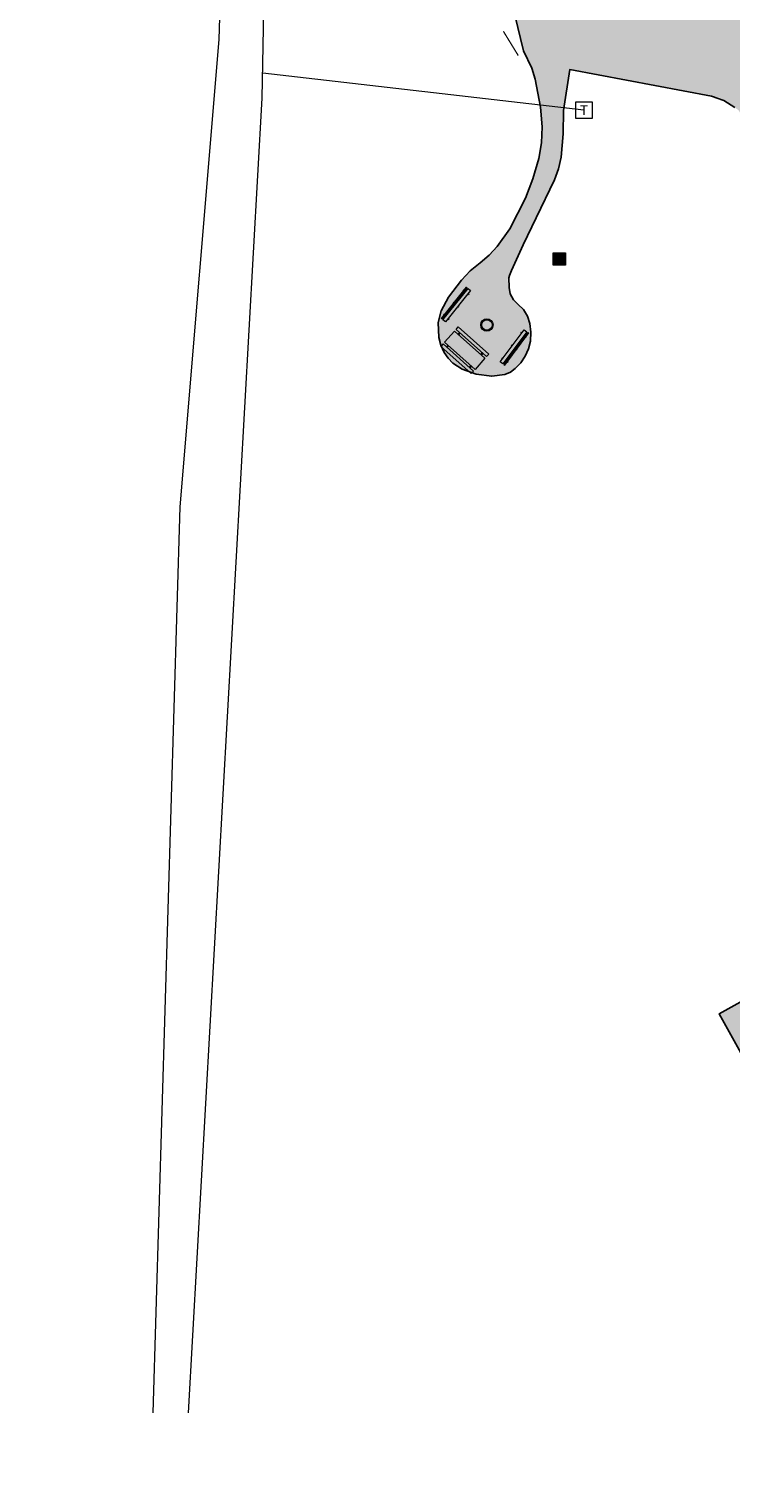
# Model space of a CAD drawing. Header units: feet. Extents: x 1134441 to 1136481, y 647925 to 649487.
# Tile 2 of 13: x 1134448 to 1134589, y 648217 to 648510. Entities that reach past the tile are written whole.
import ezdxf
from ezdxf.enums import TextEntityAlignment as Align

# ---------------------------------------------------------------- set-up
doc = ezdxf.new("R2010")
doc.units = ezdxf.units.FT
doc.header["$LTSCALE"] = 0.75
doc.header["$MEASUREMENT"] = 0
doc.linetypes.add('HIDDEN', pattern=[0.375, 0.25, -0.125])
for name, color, linetype, lineweight in [('V-PVMT-ASPH', 41, 'Continuous', 25), ('V-PVMT-CURB', 121, 'Continuous', 25), ('V-PVMT-HTCH-ASPH', 9, 'Continuous', 13), ('V-SITE-SURV', 4, 'Continuous', 18)]:
    doc.layers.add(name, color=color, linetype=linetype, lineweight=lineweight)
doc.layers.add('V-UTIL-POWR-LINE-UNDR', color=30, linetype='Buried Electric', lineweight=15, true_color=0xff7f00)
doc.layers.add('V-UTIL-POWR-STRC', color=30, linetype='HIDDEN', lineweight=20, true_color=0xff7f00)
doc.styles.add('SEI-Dim & Leader', font='tahoma.ttf')
doc.linetypes.add('Buried Electric', pattern='A,0.15,-0.15,0.15,-0.15,0.15,-0.15,0.15,-0.15,0.15,-0.15,["UP",SEI-Dim & Leader,S=0.08,R=0,X=-0.075,Y=-0.05],-0.15', length=1.65)

# ---------------------------------------------------------------- blocks, each defined once
blk = doc.blocks.new('Grill')
at = {"layer": 'V-SITE-SURV', "transparency": 33554457}
h = blk.add_hatch(color=256, dxfattribs=at)
h.dxf.hatch_style = 1
h.paths.add_polyline_path([(-1.25, 1.25), (1.25, 1.25), (1.25, -1.25), (-1.25, -1.25)])
at = {"layer": 'V-SITE-SURV', "flags": 128}
blk.add_lwpolyline([(-1.25, 1.25), (1.25, 1.25), (1.25, -1.25), (-1.25, -1.25)], close=True, dxfattribs=at)
blk = doc.blocks.new('Fire Pit')
at = {"layer": 'V-SITE-SURV', "transparency": 33554457}
h = blk.add_hatch(color=256, dxfattribs=at)
h.dxf.hatch_style = 1
edge = h.paths.add_edge_path()
edge.add_arc((0, 0), 1.25, 0, 360)
edge = h.paths.add_edge_path(flags=17)
edge.add_arc((0, 0), 1.05, 0, 360)
at = {"layer": 'V-SITE-SURV'}
for radius in [1.25, 1.05]:
    blk.add_circle((0, 0), radius, dxfattribs=at)
blk = doc.blocks.new('Bench')
at = {"layer": 'V-SITE-SURV', "transparency": 33554457}
h = blk.add_hatch(color=256, dxfattribs=at)
h.dxf.hatch_style = 1
h.paths.add_polyline_path([(8.081815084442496, -0.001715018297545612), (8.054184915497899, 0.6677150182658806), (-0.01381508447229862, 0.3347150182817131), (0.01381508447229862, -0.3347150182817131)])
h.paths.add_polyline_path([(0.960559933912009, -0.2956389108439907), (0.7607300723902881, -0.3038867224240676), (0.7669159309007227, -0.4537591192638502), (0.9667457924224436, -0.445511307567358)])
h.paths.add_polyline_path([(0.9226200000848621, 0.6235784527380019), (0.7227901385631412, 0.6153306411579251), (0.7330999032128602, 0.3655433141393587), (0.9329297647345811, 0.3737911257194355)], flags=17)
h.paths.add_polyline_path([(8.04387515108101, 0.9175023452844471), (8.037689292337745, 1.067374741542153), (-0.03031070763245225, 0.7343747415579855), (-0.02412484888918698, 0.5845023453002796)])
h.paths.add_polyline_path([(0.9123102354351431, 0.8733657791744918), (0.7124803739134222, 0.865117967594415), (0.7166042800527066, 0.7652030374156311), (0.9164341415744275, 0.7734508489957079)], flags=17)
h.paths.add_polyline_path([(4.109790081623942, 0.7551262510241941), (3.909960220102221, 0.7468784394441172), (3.92026998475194, 0.4970911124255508), (4.120099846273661, 0.505338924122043)])
h.paths.add_polyline_path([(4.099480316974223, 1.004913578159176), (3.899650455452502, 0.996665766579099), (3.903774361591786, 0.8967508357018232), (4.103604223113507, 0.9049986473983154)], flags=17)
h.paths.add_polyline_path([(4.147730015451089, -0.1640911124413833), (3.947900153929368, -0.1723389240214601), (3.954086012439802, -0.3222113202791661), (4.153915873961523, -0.313963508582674)], flags=17)
h.paths.add_polyline_path([(7.334900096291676, -0.03254331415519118), (7.135070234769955, -0.040791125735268), (7.141256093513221, -0.190663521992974), (7.341085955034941, -0.1824157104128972)], flags=17)
h.paths.add_polyline_path([(7.296960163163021, 0.8866740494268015), (7.0971303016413, 0.8784262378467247), (7.107440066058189, 0.6286389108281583), (7.30726992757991, 0.6368867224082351)], flags=17)
h.paths.add_polyline_path([(7.286650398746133, 1.136461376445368), (7.086820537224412, 1.128213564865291), (7.090944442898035, 1.028298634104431), (7.290774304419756, 1.036546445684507)])
at = {"layer": 'V-SITE-SURV', "flags": 128}
for points in [[(-0.03031070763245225, 0.7343747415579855), (8.037689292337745, 1.067374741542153)], [(8.037689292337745, 1.067374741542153), (-0.03031070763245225, 0.7343747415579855)], [(-0.02412484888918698, 0.5845023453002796), (-0.03031070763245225, 0.7343747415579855)], [(-0.02412484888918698, 0.5845023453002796), (8.04387515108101, 0.9175023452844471)], [(0.9164341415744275, 0.7734508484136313), (0.9123102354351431, 0.8733657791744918), (0.7124803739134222, 0.865117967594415), (0.7166042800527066, 0.7652030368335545)], [(0.7227901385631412, 0.6153306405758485), (0.7330999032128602, 0.3655433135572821)], [(0.9329297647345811, 0.3737911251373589), (0.9226200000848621, 0.6235784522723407)], [(4.103604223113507, 0.9049986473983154), (4.099480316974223, 1.004913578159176), (3.899650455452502, 0.996665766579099), (3.903774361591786, 0.8967508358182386)], [(3.909960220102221, 0.7468784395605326), (3.92026998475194, 0.4970911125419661)], [(4.120099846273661, 0.505338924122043), (4.109790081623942, 0.7551262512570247)], [(7.090944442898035, 1.028298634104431), (7.086820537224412, 1.128213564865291), (7.286650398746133, 1.136461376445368), (7.290774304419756, 1.036546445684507)], [(7.107440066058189, 0.6286389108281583), (7.0971303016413, 0.8784262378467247)], [(7.296960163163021, 0.8866740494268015), (7.30726992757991, 0.6368867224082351)], [(8.04387515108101, 0.9175023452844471), (8.037689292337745, 1.067374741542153)], [(0.7607300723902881, -0.3038867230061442), (0.7669159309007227, -0.4537591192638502), (0.9667457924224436, -0.445511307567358), (0.960559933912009, -0.2956389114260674)], [(3.947900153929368, -0.1723389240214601), (3.954086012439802, -0.3222113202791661), (4.153915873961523, -0.313963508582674), (4.147730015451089, -0.1640911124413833)], [(7.334900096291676, -0.03254331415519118), (7.341085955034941, -0.1824157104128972), (7.141256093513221, -0.190663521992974), (7.135070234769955, -0.040791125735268)]]:
    blk.add_lwpolyline(points, dxfattribs=at)
blk.add_lwpolyline([(0.01381508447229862, -0.3347150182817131), (-0.01381508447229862, 0.3347150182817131), (8.054184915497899, 0.6677150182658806), (8.081815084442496, -0.001715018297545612)], close=True, dxfattribs=at)
blk = doc.blocks.new('Pinic Table')
at = {"layer": 'V-SITE-SURV', "transparency": 33554457}
h = blk.add_hatch(color=256, dxfattribs=at)
h.dxf.hatch_style = 1
h.paths.add_polyline_path([(4.580000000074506, -0.9179549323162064), (4.125, -0.9179549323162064), (4.125, -1.11795493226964), (4.580000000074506, -1.11795493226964)])
h.paths.add_polyline_path([(1.125, -0.9179549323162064), (0.6699999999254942, -0.9179549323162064), (0.6699999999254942, -1.11795493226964), (1.125, -1.11795493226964)])
h.paths.add_polyline_path([(4.580000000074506, -7.082045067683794), (4.125, -7.082045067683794), (4.125, -7.282045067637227), (4.580000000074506, -7.282045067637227)])
h.paths.add_polyline_path([(1.125, -7.082045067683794), (0.6699999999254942, -7.082045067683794), (0.6699999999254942, -7.282045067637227), (1.125, -7.282045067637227)])
h.paths.add_polyline_path([(0.6699999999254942, 0), (0, 0), (0, -8.199999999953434), (0.6699999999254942, -8.199999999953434)])
h.paths.add_polyline_path([(1.125, -8.199999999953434), (1.125, 0), (4.125, 0), (4.125, -8.199999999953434)])
h.paths.add_polyline_path([(4.580000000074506, 0), (5.25, 0), (5.25, -8.199999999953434), (4.580000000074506, -8.199999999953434)])
at = {"layer": 'V-SITE-SURV', "flags": 128}
for points in [[(0.6699999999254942, 0), (0, 0), (0, -8.199999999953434), (0.6699999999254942, -8.199999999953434)], [(1.125, -8.199999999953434), (1.125, 0), (4.125, 0), (4.125, -8.199999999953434)], [(4.580000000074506, 0), (5.25, 0), (5.25, -8.199999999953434), (4.580000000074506, -8.199999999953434)]]:
    blk.add_lwpolyline(points, close=True, dxfattribs=at)
for points in [[(0.6699999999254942, -0.9179549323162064), (1.125, -0.9179549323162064)], [(0.6699999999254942, -1.11795493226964), (1.125, -1.11795493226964)], [(4.125, -0.9179549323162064), (4.580000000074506, -0.9179549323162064)], [(4.125, -1.11795493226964), (4.580000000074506, -1.11795493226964)], [(0.6699999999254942, -7.082045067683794), (1.125, -7.082045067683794)], [(0.6699999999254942, -7.282045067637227), (1.125, -7.282045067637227)], [(4.125, -7.082045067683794), (4.580000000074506, -7.082045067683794)], [(4.125, -7.282045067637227), (4.580000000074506, -7.282045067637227)]]:
    blk.add_lwpolyline(points, dxfattribs=at)
blk = doc.blocks.new('V-UTIL-POWR-TRANS')
blk.add_lwpolyline([(-0.07500000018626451, 0.07500000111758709), (0.07499999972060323, 0.07500000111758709), (0.07499999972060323, -0.07499999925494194), (-0.07500000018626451, -0.07499999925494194)], close=True)
at = {"style": 'SEI-Dim & Leader'}
blk.add_text('T', height=0.09, dxfattribs=at).set_placement((0, 0), align=Align.MIDDLE_CENTER)

msp = doc.modelspace()

# ---------------------------------------------------------------- hatches: boundary and pattern name
at = {"layer": 'V-PVMT-HTCH-ASPH', "transparency": 33554483}
h = msp.add_hatch(color=256, dxfattribs=at)
h.dxf.hatch_style = 1
h.paths.add_polyline_path([(1134734.895, 648210.6509999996), (1134727.112, 648219.568), (1134722.018, 648228.9070000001), (1134722.248, 648239.0589999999), (1134728.176, 648255.7000000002), (1134735.011, 648281.659), (1134740.591, 648331.4730000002), (1134738.56, 648359.0389999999), (1134728.26, 648395.5240000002), (1134716.817, 648435.2779999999), (1134719.073, 648456.4610000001), (1134739.308, 648493.4440000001), (1134768.632, 648523.0609999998), (1134806.595, 648556.0430000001), (1134846.377, 648585.5720000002), (1134882.618, 648612.0529999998), (1134913.498, 648651.1439999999), (1134937.521, 648694.2689999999), (1134959.491, 648736.2739999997), (1134978.544, 648777.7579999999), (1134996.663, 648818.3730000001), (1135017.225, 648859.7709999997), (1135036.231, 648904.3329999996), (1135054.039, 648947.9960000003), (1135071.155, 648989.7429999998), (1135088.834, 649035.9730000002), (1135107.038, 649078.0559999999), (1135111.950999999, 649112.435), (1135111.299000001, 649146.3479999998), (1135096.392, 649171.2000000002), (1135074.561, 649191.043), (1135034.217, 649217.915), (1134995.887, 649242.9359999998), (1134952.783, 649270.4580000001), (1134916.617000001, 649281.8169999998), (1134883.295, 649286.0240000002), (1134856.596, 649281.0779999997), (1134834.055, 649271.023), (1134795.533, 649244.798), (1134761.119, 649212.2630000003), (1134727.202, 649179.895), (1134692.663, 649145.9780000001), (1134658.754, 649108.6459999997), (1134636.194, 649076.8679999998), (1134610.221, 649042.8489999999), (1134587.09, 648997.2650000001), (1134567.692, 648955.0320000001), (1134557.27, 648908.2939999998), (1134547.325999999, 648867.1320000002), (1134544.253999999, 648853.7259999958), (1134543.597, 648850.1579999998), (1134543.788, 648849.9640000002), (1134540.670608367, 648837.8522184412), (1134538.068036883, 648825.6194752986), (1134536.986591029, 648818.5374968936), (1134536.431, 648811.395), (1134535.854269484, 648792.7814048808), (1134535.615, 648773.037), (1134535.814974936, 648765.4288633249), (1134536.459335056, 648757.8454252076), (1134538.133213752, 648745.1822317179), (1134540.247, 648732.585), (1134507.04, 648728.552), (1134507.449, 648717.8020000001), (1134501.975, 648716.8399999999), (1134498.723999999, 648714.4989999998), (1134488.642, 648710.0529999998), (1134474.749, 648701.716), (1134467.637, 648695.2290000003), (1134454.652, 648685.4649999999), (1134449.142, 648678.034), (1134448.066, 648670.2519999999), (1134451.484, 648664.983), (1134462.798, 648667.3629999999), (1134472.393999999, 648673.534), (1134480.429, 648671.452), (1134489.128, 648668.4869999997), (1134497.522, 648667.4219999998), (1134507.255, 648667.2220000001), (1134515.793735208, 648667.0465405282), (1134514.211956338, 648677.4828424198), (1134506.067250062, 648673.5595643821), (1134502.177216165, 648672.235295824), (1134497.313693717, 648671.1218309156), (1134492.390674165, 648671.3259249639), (1134486.285516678, 648673.1637658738), (1134480.181385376, 648675.4921176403), (1134475.486195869, 648678.5636320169), (1134470.964131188, 648682.9392147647), (1134469.590310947, 648687.0875405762), (1134470.093929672, 648690.5347249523), (1134472.170072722, 648693.68772901), (1134475.163246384, 648696.682328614), (1134477.554, 648698.773), (1134481.221248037, 648701.6233311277), (1134486.281558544, 648705.1762965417), (1134489.841, 648706.9620000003), (1134493.659758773, 648708.2999941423), (1134501.19171134, 648709.7739087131), (1134506.984, 648708.6969999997), (1134509.814999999, 648708.656), (1134511.472999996, 648695.554000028), (1134517.913, 648653.064), (1134530.070000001, 648649.0399999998), (1134537.146, 648644.9750000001), (1134547.5, 648640.9499999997), (1134550.755355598, 648639.994093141), (1134555.180970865, 648637.0071216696), (1134556.419, 648633.4019999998), (1134559.544, 648615.8489999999), (1134567.379, 648575.5239999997), (1134572.941, 648547.5929999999), (1134571.694, 648545.1719999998), (1134568.334, 648545.682), (1134553.843, 648548.435), (1134538.301, 648550.8089999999), (1134544.112, 648520.1140000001), (1134547.621, 648505.7039999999), (1134549.749306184, 648501.1861663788), (1134551.052406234, 648494.3636846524), (1134551.358, 648490.4309999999), (1134551.200322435, 648487.1983866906), (1134550.654747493, 648484.0082457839), (1134549.506663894, 648479.9539336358), (1134547.989, 648476.023), (1134544.876282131, 648469.9036357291), (1134541.710905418, 648465.404457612), (1134536.813467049, 648461.3155805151), (1134535.098, 648459.548), (1134532.480942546, 648456.1102692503), (1134531.016, 648453.389), (1134530.435971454, 648451.033582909), (1134530.578, 648447.9610000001), (1134530.976753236, 648446.4336426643), (1134531.620882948, 648444.992489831), (1134532.405908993, 648443.8353705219), (1134533.392, 648442.844), (1134535.276383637, 648441.6352064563), (1134538.048, 648440.6179999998), (1134541.220908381, 648440.188483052), (1134543.833000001, 648440.551), (1134544.946472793, 648441.0192387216), (1134545.929967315, 648441.7205287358), (1134547.039989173, 648442.8922349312), (1134547.943, 648444.23), (1134548.597892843, 648445.6985651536), (1134548.973096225, 648447.2621477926), (1134549.082462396, 648449.0497171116), (1134548.897, 648450.8310000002), (1134548.427246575, 648452.2966794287), (1134547.612116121, 648453.6022240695), (1134545.091432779, 648456.0205465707), (1134544.37572719, 648459.5822644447), (1134545.181813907, 648461.5018094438), (1134547.526000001, 648466.656), (1134550.118718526, 648472.0746408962), (1134553.827, 648479.7400000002), (1134554.673246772, 648481.9738128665), (1134555.161383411, 648484.3121405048), (1134555.575149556, 648488.9950459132), (1134555.618, 648493.696), (1134556.904, 648501.9199999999), (1134587.160152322, 648496.2511467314), (1134590.850426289, 648493.7984973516), (1134592.425, 648491.3870000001), (1134597.594, 648482.78), (1134605.686, 648468.4709999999, 0.09668440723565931), (1134655.470999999, 648422.6080000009), (1134689.73, 648404.9709999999), (1134696.149338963, 648398.3766053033, -0.2178928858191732), (1134718.527935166, 648335.6857125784), (1134714.448, 648288.4780000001), (1134707.611, 648262.872), (1134702.600218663, 648250.0607439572, -0.5949137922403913), (1134676.537, 648244.816), (1134668.279, 648256.0350000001), (1134666.941453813, 648263.0434197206), (1134683.547999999, 648272.5870000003), (1134684.193, 648273.8249999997), (1134680.545, 648280.9100000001), (1134668.747, 648302.355), (1134656.09, 648325.682), (1134647.136, 648342.7620000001), (1134645.665999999, 648343.8629999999), (1134628.888, 648334.787), (1134602.558, 648320.4610000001), (1134586.976, 648311.801), (1134591.653, 648303.3569999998), (1134611.418, 648265.9589999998), (1134624.847, 648241.7949999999), (1134633.882999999, 648246.4529999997), (1134642.885, 648248.98, -0.1417062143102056), (1134679.004, 648202.214), (1134676.385, 648186.6409999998), (1134663.611, 648160.466), (1134647.654999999, 648119.6749999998), (1134636.030999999, 648073.517), (1134632.452, 648030.0660000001), (1134641.003, 647975.6869999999), (1134653.314999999, 647924.656), (1134671.767, 647938.631), (1134661.365, 647978.8769999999), (1134654.64, 648028.9890000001), (1134658.324, 648070.6490000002), (1134669.301, 648112.4790000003), (1134683.956, 648152.5800000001), (1134694.367000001, 648175.6740000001), (1134696.981, 648180.108), (1134709.513, 648185.696), (1134724.142999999, 648184.6859999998), (1134732.878, 648182.7689999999), (1134772.427, 648164.2510000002), (1134803.909, 648145.9079999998), (1134820.558, 648130.0690000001), (1134836.305, 648107.6809999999), (1134853.109, 648070.4499999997), (1134857.767, 648057.4479999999), (1134879.185000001, 648052.0120000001), (1134869.618, 648079.3569999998), (1134854.823, 648117.4649999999), (1134833.748, 648146.244), (1134815.223, 648160.1869999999), (1134781.822, 648181.915), (1134743.005, 648204.661)])
h.paths.add_polyline_path([(1134684.538, 648435.2489999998), (1134660.276, 648435.094), (1134630.903151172, 648457.3682325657), (1134624.279, 648464.7209999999), (1134616.757, 648475.4979999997), (1134609.659162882, 648487.0325647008), (1134603.249, 648498.963), (1134591.751, 648526.6629999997), (1134584.58, 648549.3169999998), (1134579.313, 648578.5150000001), (1134568.325999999, 648635.892), (1134561.593, 648678.7310000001), (1134555.288000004, 648714.8619999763), (1134553.058, 648728.551), (1134550.742441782, 648741.1201033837), (1134548.948169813, 648753.7741445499), (1134548.007037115, 648763.7697386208), (1134547.593, 648773.801), (1134547.493847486, 648797.4066217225), (1134548.821146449, 648801.0899023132), (1134550.495999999, 648802.5149999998), (1134556.919, 648805.4139999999), (1134562.947096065, 648808.2635816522), (1134569.132857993, 648810.7524382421), (1134575.355075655, 648812.8351738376), (1134581.691, 648814.5410000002), (1134585.277573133, 648815.3645123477), (1134589.12899851, 648811.4984071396, 0.08007607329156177), (1134591.492243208, 648809.3666843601), (1134602.37618887, 648802.3268988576, 0.3574516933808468), (1134614.974244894, 648803.749807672), (1134620.16752813, 648809.0870256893, -0.1127130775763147), (1134623.904582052, 648811.5066153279, 0.8808980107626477), (1134620.332594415, 648827.211972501, -0.2103036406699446), (1134612.679147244, 648829.7262427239), (1134605.534, 648836.146), (1134591.184708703, 648845.5042798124), (1134594.738, 648863.6529999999), (1134576.852, 648858.625), (1134561.156048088, 648853.9872615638, -0.5777278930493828), (1134557.390124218, 648857.5699237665), (1134569.165, 648906.227), (1134583.714, 648948.5189999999), (1134603.081999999, 648991.932), (1134624.409, 649032.8169999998), (1134645.648, 649070.0619999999), (1134668.308, 649101.1380000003), (1134700.861, 649137.4380000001), (1134736.142999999, 649171.2599999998), (1134769.905, 649204.0919999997), (1134802.121, 649234.7689999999), (1134839.593, 649260.3649999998), (1134859.89, 649269.486), (1134884.931, 649274.3319999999), (1134913.790999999, 649270.2609999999), (1134943.997, 649256.0899999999), (1134987.671, 649231.4069999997), (1135026.68, 649208.1739999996), (1135066.898, 649181.5130000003), (1135088.605, 649162.1979999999), (1135100.673, 649141.5439999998), (1135100.5, 649115.2929999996), (1135095.249, 649083.2009999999), (1135078.139, 649039.216), (1135061.037, 648995.139), (1135043.38, 648952.787), (1135024.328, 648908.4010000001), (1135004.885, 648865.3819999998), (1134986.015, 648823.0860000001), (1134968.11, 648783.233), (1134949.46, 648742.307), (1134927.439999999, 648700.452), (1134903.339, 648657.756), (1134874.885, 648621.2589999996), (1134839.298, 648595.4440000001), (1134796.247, 648568.4359999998), (1134757.017, 648544.0249999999), (1134721.619, 648507.4079999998), (1134706.280999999, 648460.1660000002), (1134696.603, 648443.4469999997)], flags=16)
h.paths.add_polyline_path([(1134604.654476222, 648805.8223054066), (1134595.351, 648811.2449999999), (1134586.320643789, 648818.4267525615, -0.304796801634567), (1134584.971183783, 648822.6800139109), (1134587.045501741, 648829.774043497), (1134588.709292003, 648835.4640956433, -0.4830879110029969), (1134594.51443255, 648837.8250551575), (1134604.719890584, 648832.0657475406, -0.2249957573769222), (1134609.657971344, 648825.066114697), (1134612.098747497, 648810.9967161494, -0.6375507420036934)], flags=16)
h.paths.add_polyline_path([(1134973.494, 648968.4610000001), (1134966.973, 648976.0019999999), (1134968.289, 648984.551), (1134973.363, 648988.0430000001), (1134979.127, 648988.0460000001), (1134985.746, 648984.1689999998), (1134989.51, 648981.1229999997), (1135001.188, 648984.1329999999), (1135021.046506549, 648993.9202993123), (1135022.363, 648997.7909999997), (1135033.956, 649031.409), (1135040.21293883, 649049.0315975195), (1135034.419, 649058.5800000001), (1135014.631, 649069.7290000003), (1134999.496, 649069.7599999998), (1134997.62, 649069.0460000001), (1134996.392, 649063.2549999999), (1134994.341, 649058.2259999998), (1134988.539, 649053.9199999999), (1134980.040999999, 649054.9890000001), (1134974.306, 649061.3839999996), (1134975.310000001, 649067.7409999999), (1134981.248, 649073.1509999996), (1134988.450999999, 649075.1669999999), (1134998.674000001, 649074.8289999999), (1135015.05, 649073.6979999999), (1135023.903, 649070.1200000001), (1135033.949, 649063.6869999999), (1135044.710703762, 649061.6995016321), (1135033.956, 649031.409), (1135022.363, 648997.7909999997), (1135009.415889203, 648959.7244295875), (1135010.456999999, 648959.895), (1135009.696, 648960.548), (1135017.828550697, 648984.458995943), (1135007.253, 648984.0149999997), (1134991.972, 648977.8300000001), (1134982.681, 648969.8560000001)], flags=0)
h.paths.add_polyline_path([(1134795.223999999, 649096.7759999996), (1134786.08, 649102.3229999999), (1134786.038, 649111.3710000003), (1134793.437, 649121.2199999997), (1134792.882, 649126.483), (1134781.882, 649137.5439999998), (1134771.092, 649143.5759999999), (1134758.891075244, 649145.7632922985), (1134773.547, 649159.4610000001), (1134786.618, 649171.3799999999), (1134801.182904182, 649185.6838577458), (1134805.455, 649175.9640000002), (1134812.363, 649170.6140000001), (1134822.122, 649164.8139999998), (1134826.939, 649167.122), (1134832.046, 649168.3649999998), (1134838.573, 649166.0929999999), (1134843.036, 649157.0559999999), (1134837.834, 649149.2930000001), (1134829.776000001, 649149.5720000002), (1134820.221, 649159.7489999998), (1134804.259, 649171.466), (1134797.104, 649172.9869999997), (1134787.071622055, 649171.7936425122), (1134773.547, 649159.4610000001), (1134770.683167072, 649156.7844069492), (1134774.13, 649149.548), (1134780.393999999, 649143.5550000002), (1134794.412, 649131.554), (1134804.18, 649120.744), (1134807.99, 649107.574), (1134802.731, 649099.9219999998)], flags=0)

# ---------------------------------------------------------------- linework, layer by layer
at = {"layer": 'V-PVMT-ASPH', "flags": 128}
for points in [[(1134590.141, 648494.27), (1134587.940941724, 648495.732214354), (1134585.437, 648496.574), (1134585.437, 648496.574), (1134556.904, 648501.9199999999), (1134555.618, 648493.696), (1134555.575149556, 648488.9950459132), (1134555.161383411, 648484.3121405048), (1134555.161383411, 648484.3121405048), (1134554.673246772, 648481.9738128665), (1134553.827, 648479.7400000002), (1134553.827, 648479.7400000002), (1134550.118718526, 648472.0746408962), (1134550.118718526, 648472.0746408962), (1134547.526000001, 648466.656), (1134547.526000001, 648466.656), (1134545.181813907, 648461.5018094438), (1134545.181813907, 648461.5018094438), (1134544.745999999, 648460.4640000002), (1134544.745999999, 648460.4640000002), (1134544.655250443, 648460.0182025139), (1134544.655250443, 648460.0182025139), (1134544.678, 648458.0779999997), (1134544.678, 648458.0779999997), (1134544.939362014, 648456.7773286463), (1134545.564928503, 648455.6074044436), (1134546.50147835, 648454.6677606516), (1134546.50147835, 648454.6677606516), (1134547.612116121, 648453.6022240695), (1134548.427246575, 648452.2966794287), (1134548.897, 648450.8310000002), (1134548.897, 648450.8310000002), (1134549.082462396, 648449.0497171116), (1134548.973096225, 648447.2621477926), (1134548.973096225, 648447.2621477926), (1134548.597892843, 648445.6985651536), (1134547.943, 648444.23), (1134547.943, 648444.23), (1134547.039989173, 648442.8922349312), (1134545.929967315, 648441.7205287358), (1134545.929967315, 648441.7205287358), (1134544.946472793, 648441.0192387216), (1134543.833000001, 648440.551), (1134543.833000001, 648440.551), (1134541.220908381, 648440.188483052), (1134541.220908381, 648440.188483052), (1134538.048, 648440.6179999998), (1134538.048, 648440.6179999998), (1134535.276383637, 648441.6352064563), (1134535.276383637, 648441.6352064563), (1134533.392, 648442.844), (1134533.392, 648442.844), (1134532.405908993, 648443.8353705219), (1134531.620882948, 648444.992489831), (1134531.620882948, 648444.992489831), (1134530.976753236, 648446.4336426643), (1134530.578, 648447.9610000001), (1134530.578, 648447.9610000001), (1134530.435971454, 648451.033582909), (1134530.435971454, 648451.033582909), (1134531.016, 648453.389), (1134531.016, 648453.389), (1134532.480942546, 648456.1102692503), (1134532.480942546, 648456.1102692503), (1134535.098, 648459.548), (1134535.098, 648459.548), (1134536.882921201, 648461.3871445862), (1134538.856931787, 648463.0216716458), (1134538.856931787, 648463.0216716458), (1134540.688383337, 648464.5507527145), (1134542.329, 648466.2829999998), (1134542.329, 648466.2829999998), (1134544.876282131, 648469.9036357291), (1134544.876282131, 648469.9036357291), (1134547.989, 648476.023), (1134547.989, 648476.023), (1134549.506663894, 648479.9539336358), (1134550.654747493, 648484.0082457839), (1134550.654747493, 648484.0082457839), (1134551.200322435, 648487.1983866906), (1134551.358, 648490.4309999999), (1134551.358, 648490.4309999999), (1134551.052406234, 648494.3636846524), (1134551.052406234, 648494.3636846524), (1134549.972999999, 648500.0150000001), (1134549.972999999, 648500.0150000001), (1134549.25314031, 648502.2393958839), (1134549.25314031, 648502.2393958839), (1134547.621, 648505.7039999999), (1134547.621, 648505.7039999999), (1134544.112, 648520.1140000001)], [(1134591.653, 648303.3569999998), (1134586.976, 648311.801), (1134602.558, 648320.4610000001)]]:
    msp.add_lwpolyline(points, dxfattribs=at)
at = {"layer": 'V-PVMT-CURB', "const_width": 0.25, "flags": 128}
msp.add_lwpolyline([(1134543.543, 648509.648), (1134546.544, 648504.749)], dxfattribs=at)
at = {"layer": 'V-UTIL-POWR-LINE-UNDR', "flags": 128}
for points in [[(1134480.127728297, 648231.4910384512), (1134494.996471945, 648496.1691917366), (1134496.354631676, 648566.44434151), (1134464.634199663, 648641.5326281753), (1134459.677329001, 648691.5978201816), (1134473.792826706, 648747.2770438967), (1134487.668805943, 648772.8760612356), (1134492.621603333, 648802.5716343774), (1134496.091176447, 648841.0190152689), (1134500.796308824, 648860.3211453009), (1134494.587384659, 648928.3795930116), (1134495.610681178, 649027.1179445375), (1134495.955, 649106.737), (1134599.221251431, 649131.4978260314), (1134637.553107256, 649168.5421751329), (1134656.340245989, 649214.8847448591), (1134694.635392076, 649279.0850905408), (1134746.477990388, 649319.7325033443), (1134803.106029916, 649342.8457422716), (1134848.624546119, 649349.4784079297), (1134877.799434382, 649337.8966334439), (1134908.972639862, 649315.1325047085), (1134965.723883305, 649315.5318607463), (1135021.655, 649297.834), (1135074.570971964, 649267.2988659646), (1135109.814885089, 649210.9488559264), (1135119.855903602, 649164.3586520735), (1135144.601334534, 649102.1495441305)], [(1134473.064766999, 648231.4851816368), (1134478.456472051, 648413.8985310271), (1134486.335689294, 648507.9673143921), (1134488.00060163, 648563.7146524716), (1134458.971848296, 648637.4778226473), (1134452.334526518, 648694.363610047), (1134469.755962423, 648757.0102291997), (1134484.270288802, 648785.6038176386), (1134490.079328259, 648837.1034557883), (1134491.323436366, 648874.3994407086), (1134488.842662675, 648927.9953235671), (1134492.850503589, 649108.173474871)], [(1134559.773, 648493.765), (1134495.093822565, 648501.2063970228)]]:
    msp.add_lwpolyline(points, dxfattribs=at)

# ---------------------------------------------------------------- block references
at = {"layer": 'V-SITE-SURV'}
for name, p in [('Grill', (1134554.806, 648463.803)), ('Fire Pit', (1134540.229, 648450.515))]:
    msp.add_blockref(name, p, dxfattribs=at)
for name, p, rotation in [('Bench', (1134531.646, 648451.338), 48.9346301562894), ('Pinic Table', (1134530.973355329, 648446.1980595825), 48.2642837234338), ('Bench', (1134547.993, 648449.346), 231.030422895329)]:
    msp.add_blockref(name, p, dxfattribs=dict(at, rotation=rotation))
at = {"layer": 'V-UTIL-POWR-STRC', "xscale": 22, "yscale": 22, "zscale": 22, "rotation": 0.02560174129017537}
msp.add_blockref('V-UTIL-POWR-TRANS', (1134559.773, 648493.765), dxfattribs=at)

doc.saveas('drawing.dxf')
